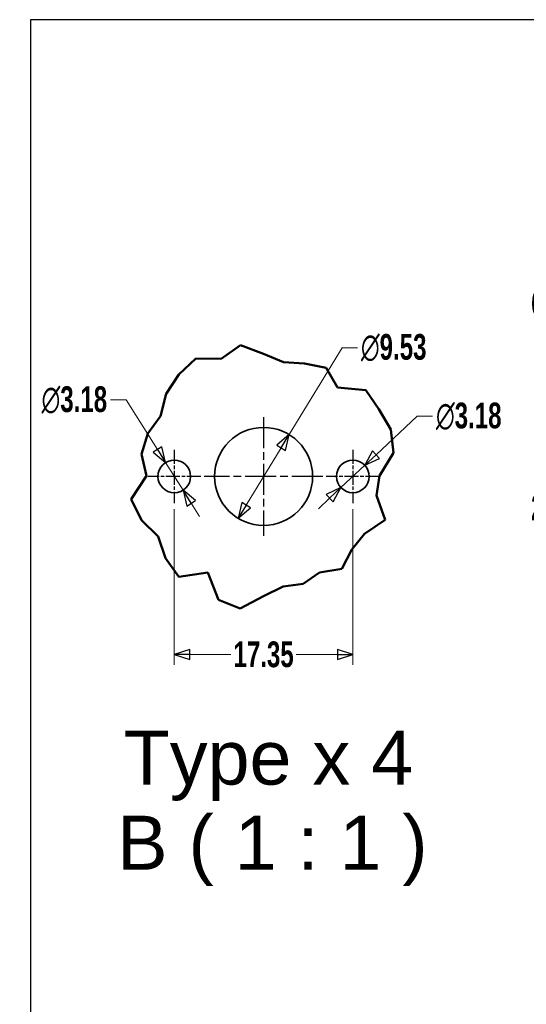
# Model space of a CAD drawing. Header units: millimetres. Extents: x 5 to 414, y 18 to 303.
# Tile 7 of 12: x 5 to 54, y 207 to 302. Entities that reach past the tile are written whole.
import ezdxf
from ezdxf.enums import TextEntityAlignment as Align

# ---------------------------------------------------------------- set-up
doc = ezdxf.new("R2010")
doc.units = ezdxf.units.MM
doc.linetypes.add('CHAIN', pattern=[0.3543, 0.2362, -0.0295, 0.0591, -0.0295])
doc.linetypes.add('DASH_DOT', pattern=[0.182, 0.1181, -0.0295, 0.0049, -0.0295])
for name, color, linetype, lineweight in [('Break Lines(May)', 7, 'Continuous', 50), ('Dimensions(May)', 7, 'Continuous', 25), ('Sketch Geometry(May)', 7, 'Continuous', 35), ('Symbols(May)', 7, 'Continuous', 25), ('Visible Edges(May)', 7, 'Continuous', 35)]:
    doc.layers.add(name, color=color, linetype=linetype, lineweight=lineweight)
doc.layers.add('Center Mark(May)', color=1, linetype='DASH_DOT', lineweight=25, true_color=0xff0000)
doc.styles.add('DEFAULT-MayBigText', font='arial.ttf')
doc.styles.add('DimISO-30 Roman 2.5', font='romab___.ttf', dxfattribs={"width": 0.7})
doc.styles.add('Text Style216', font='romab___.ttf', dxfattribs={"width": 0.8})
doc.styles.add('Text Style221', font='romab___.ttf', dxfattribs={"width": 0.9})
doc.styles.add('TitleVariablesH2_5-May', font='romab___.ttf', dxfattribs={"width": 0.7})
doc.dimstyles.new('ISO-30-May', dxfattribs={"dimtxt": 2.5, "dimasz": 1.5, "dimexe": 1, "dimexo": 0.6, "dimgap": 0.4, "dimtad": 0, "dimtoh": 1, "dimrnd": 1e-08, "dimzin": 0, "dimdsep": 46, "dimtxsty": 'DimISO-30 Roman 2.5', "dimblk": 'Filled-1', "dimcen": 0.09, "dimclrd": 132, "dimclre": 132, "dimclrt": 256, "dimazin": 0, "dimtfac": 1.1, "dimtmove": 0, "dimatfit": 3, "dimfxl": 0, "dimtolj": 1, "dimlwd": 18, "dimlwe": 18, "dimarcsym": 0})

# ---------------------------------------------------------------- blocks, each defined once
blk = doc.blocks.new('Borders A3_408x285')
at = {"layer": 'Sketch Geometry(May)', "color": 5, "linetype": 'Continuous', "lineweight": 25, "true_color": 0x0000ff}
for p, q in [((414, 302.5), (6, 302.5)), ((6, 302.5), (6, 17.5))]:
    blk.add_line(p, q, dxfattribs=at)
at = {"layer": 'Symbols(May)', "color": 232, "true_color": 0xd7006b}
for tag, style, width, p in [('Revision', 'Text Style216', 0.8, (260, 293.75)), ('Date', 'Text Style221', 0.9, (365, 293.75))]:
    blk.add_attdef(tag, text='', height=2.5, dxfattribs=dict(at, style=style, width=width)).set_placement(p, align=Align.MIDDLE_CENTER)
at = {"layer": 'Symbols(May)', "color": 232, "true_color": 0xd7006b, "style": 'TitleVariablesH2_5-May', "width": 0.7}
blk.add_attdef('Revision_Note', text='', height=2.5, dxfattribs=at).set_placement((267, 293.75), align=Align.MIDDLE_LEFT)
blk = doc.blocks.new('Filled-1')
at = {"color": 0}
for p, q in [((0, 0), (-1, 0.333)), ((-1, 0.333), (-1, -0.333)), ((-1, 0), (0, 0)), ((-1, -0.333), (0, 0))]:
    blk.add_line(p, q, dxfattribs=at)
at = {"color": 0, "flags": 128}
blk.add_lwpolyline([(-1, -0.333), (0, 0), (-1, 0.333), (-1, -0.333)], dxfattribs=at)
at = {"color": 0}
blk.add_solid([(-1, -0.333), (0, 0), (-1, 0.333), (-1, -0.333)], dxfattribs=at)
blk = doc.blocks.new('*D110')
at = {"layer": 'Defpoints', "color": 0, "linetype": 'Continuous', "transparency": 16777216}
for p in [(19.971, 255.525), (37.319, 255.525), (37.319, 240.805)]:
    blk.add_point(p, dxfattribs=at)
at = {"layer": 'Dimensions(May)', "color": 132, "linetype": 'Continuous', "lineweight": 18, "transparency": 16777216}
for p, q in [((19.971, 254.925), (19.971, 239.805)), ((37.319, 254.925), (37.319, 239.805)), ((21.471, 240.805), (25.475, 240.805)), ((35.819, 240.805), (31.815, 240.805))]:
    blk.add_line(p, q, dxfattribs=at)
at = {"layer": 'Dimensions(May)', "color": 132, "linetype": 'Continuous', "lineweight": 18, "transparency": 16777216, "xscale": 1.5, "yscale": 1.5, "zscale": 1.5, "rotation": 180}
blk.add_blockref('Filled-1', (19.971, 240.805), dxfattribs=at)
at = {"layer": 'Dimensions(May)', "color": 132, "linetype": 'Continuous', "lineweight": 18, "transparency": 16777216, "xscale": 1.5, "yscale": 1.5, "zscale": 1.5}
blk.add_blockref('Filled-1', (37.319, 240.805), dxfattribs=at)
at = {"layer": 'Dimensions(May)', "color": 172, "linetype": 'Continuous', "lineweight": 20, "true_color": 0x0000c8, "transparency": 16777216, "insert": (28.645, 240.805), "char_height": 2.5, "attachment_point": 5, "style": 'DimISO-30 Roman 2.5'}
blk.add_mtext('\\A1;17.35', dxfattribs=at)
blk = doc.blocks.new('*D111')
at = {"layer": 'Defpoints', "color": 0, "linetype": 'Continuous', "transparency": 16777216}
for p in [(31.125, 262.178), (26.165, 254.047)]:
    blk.add_point(p, dxfattribs=at)
at = {"layer": 'Dimensions(May)', "color": 132, "linetype": 'Continuous', "lineweight": 18, "transparency": 16777216}
for p, q in [((31.125, 262.178), (36.275, 270.622)), ((36.275, 270.622), (37.775, 270.622)), ((26.946, 255.327), (30.344, 260.898))]:
    blk.add_line(p, q, dxfattribs=at)
at = {"layer": 'Dimensions(May)', "color": 132, "linetype": 'Continuous', "lineweight": 18, "transparency": 16777216, "xscale": 1.5, "yscale": 1.5, "zscale": 1.5}
for p, rotation in [((31.125, 262.178), 58.61800722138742), ((26.165, 254.047), 238.6180072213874)]:
    blk.add_blockref('Filled-1', p, dxfattribs=dict(at, rotation=rotation))
at = {"layer": 'Dimensions(May)', "color": 172, "linetype": 'Continuous', "lineweight": 20, "true_color": 0x0000c8, "transparency": 16777216, "insert": (41.291, 270.622), "char_height": 2.5, "attachment_point": 5, "style": 'DimISO-30 Roman 2.5'}
blk.add_mtext('\\A1;∅9.53', dxfattribs=at)
blk = doc.blocks.new('*D112')
at = {"layer": 'Defpoints', "color": 0, "linetype": 'Continuous', "transparency": 16777216}
for p in [(38.478, 259.197), (36.16, 257.028)]:
    blk.add_point(p, dxfattribs=at)
at = {"layer": 'Dimensions(May)', "color": 132, "linetype": 'Continuous', "lineweight": 18, "transparency": 16777216}
for p, q in [((39.573, 260.222), (43.56, 263.954)), ((43.56, 263.954), (45.06, 263.954)), ((36.16, 257.028), (38.478, 259.197)), ((35.065, 256.003), (33.97, 254.978))]:
    blk.add_line(p, q, dxfattribs=at)
at = {"layer": 'Dimensions(May)', "color": 132, "linetype": 'Continuous', "lineweight": 18, "transparency": 16777216, "xscale": 1.5, "yscale": 1.5, "zscale": 1.5}
for p, rotation in [((38.478, 259.197), 223.1083584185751), ((36.16, 257.028), 43.10835841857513)]:
    blk.add_blockref('Filled-1', p, dxfattribs=dict(at, rotation=rotation))
at = {"layer": 'Dimensions(May)', "color": 172, "linetype": 'Continuous', "lineweight": 20, "true_color": 0x0000c8, "transparency": 16777216, "insert": (48.585, 263.954), "char_height": 2.5, "attachment_point": 5, "style": 'DimISO-30 Roman 2.5'}
blk.add_mtext('\\A1;∅3.18', dxfattribs=at)
blk = doc.blocks.new('*D113')
at = {"layer": 'Defpoints', "color": 0, "linetype": 'Continuous', "transparency": 16777216}
for p in [(19.124, 259.455), (20.818, 256.77)]:
    blk.add_point(p, dxfattribs=at)
at = {"layer": 'Dimensions(May)', "color": 132, "linetype": 'Continuous', "lineweight": 18, "transparency": 16777216}
for p, q in [((15.284, 265.54), (13.784, 265.54)), ((18.323, 260.724), (15.284, 265.54)), ((20.818, 256.77), (19.124, 259.455)), ((21.619, 255.502), (22.419, 254.233))]:
    blk.add_line(p, q, dxfattribs=at)
at = {"layer": 'Dimensions(May)', "color": 132, "linetype": 'Continuous', "lineweight": 18, "transparency": 16777216, "xscale": 1.5, "yscale": 1.5, "zscale": 1.5}
for p, rotation in [((19.124, 259.455), 302.2551300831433), ((20.818, 256.77), 122.2551300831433)]:
    blk.add_blockref('Filled-1', p, dxfattribs=dict(at, rotation=rotation))
at = {"layer": 'Dimensions(May)', "color": 172, "linetype": 'Continuous', "lineweight": 20, "true_color": 0x0000c8, "transparency": 16777216, "insert": (10.259, 265.54), "char_height": 2.5, "attachment_point": 5, "style": 'DimISO-30 Roman 2.5'}
blk.add_mtext('\\A1;∅3.18', dxfattribs=at)
blk = doc.blocks.new('*D163')
at = {"layer": 'Defpoints', "color": 0, "linetype": 'Continuous', "transparency": 16777216}
for p in [(60.791, 255.086), (70.17, 255.086), (71.683, 241.599)]:
    blk.add_point(p, dxfattribs=at)
at = {"layer": 'Dimensions(May)', "color": 132, "linetype": 'Continuous', "lineweight": 18, "transparency": 16777216}
blk.add_line((69.57, 255.086), (60.791, 255.086), dxfattribs=at)
at = {"layer": 'Dimensions(May)', "color": 172, "linetype": 'Continuous', "lineweight": 20, "true_color": 0x0000c8, "transparency": 16777216, "insert": (57.563, 255.086), "char_height": 2.5, "attachment_point": 5, "style": 'DimISO-30 Roman 2.5'}
blk.add_mtext('\\A1;26.97', dxfattribs=at)
blk = doc.blocks.new('*D164')
at = {"layer": 'Defpoints', "color": 0, "linetype": 'Continuous', "transparency": 16777216}
for p in [(60.791, 274.936), (71.683, 274.936), (71.683, 241.599)]:
    blk.add_point(p, dxfattribs=at)
at = {"layer": 'Dimensions(May)', "color": 132, "linetype": 'Continuous', "lineweight": 18, "transparency": 16777216}
blk.add_line((71.083, 274.936), (60.791, 274.936), dxfattribs=at)
at = {"layer": 'Dimensions(May)', "color": 172, "linetype": 'Continuous', "lineweight": 20, "true_color": 0x0000c8, "transparency": 16777216, "insert": (57.577, 274.936), "char_height": 2.5, "attachment_point": 5, "style": 'DimISO-30 Roman 2.5'}
blk.add_mtext('\\A1;66.68', dxfattribs=at)

msp = doc.modelspace()

# ---------------------------------------------------------------- linework, layer by layer
at = {"layer": 'Break Lines(May)'}
for p, q in [((24.5236, 269.53), (26.4138, 270.883)), ((26.4138, 270.883), (28.6528, 270.028)), ((28.6528, 270.028), (30.5966, 269.2096)), ((20.4059, 268.0135), (22.0775, 269.5739)), ((22.0775, 269.5739), (24.5236, 269.53)), ((30.5966, 269.2096), (32.6152, 269.0719)), ((32.6152, 269.0719), (34.7105, 268.6777)), ((19.1703, 266.142), (20.4059, 268.0135)), ((34.7105, 268.6777), (35.8315, 266.7406)), ((18.618, 263.9789), (19.1703, 266.142)), ((35.8315, 266.7406), (38.5698, 266.5067)), ((38.5698, 266.5067), (39.8503, 264.6502)), ((39.8503, 264.6502), (41.0034, 262.6806)), ((17.4005, 262.2808), (18.618, 263.9789)), ((16.7726, 260.2801), (17.4005, 262.2808)), ((41.0034, 262.6806), (41.2828, 260.4123)), ((17.2751, 258.1853), (16.7726, 260.2801)), ((41.2828, 260.4123), (39.9046, 258.1853)), ((15.7677, 255.9133), (17.2751, 258.1853)), ((39.9046, 258.1853), (39.615, 256.2524)), ((16.7722, 253.8611), (15.7677, 255.9133)), ((39.615, 256.2524), (40.4448, 253.8934)), ((18.3972, 252.2643), (16.7722, 253.8611)), ((40.4448, 253.8934), (38.4477, 252.5302)), ((19.1054, 250.1741), (18.3972, 252.2643)), ((38.4477, 252.5302), (37.2065, 251.0078)), ((37.2065, 251.0078), (36.2401, 249.1431)), ((20.4122, 248.3646), (19.1054, 250.1741)), ((36.2401, 249.1431), (34.0829, 248.78)), ((23.2191, 248.7739), (20.4122, 248.3646)), ((24.2654, 246.1313), (23.2191, 248.7739)), ((34.0829, 248.78), (32.4823, 247.6637)), ((30.5506, 247.4222), (28.6528, 246.4883)), ((32.4823, 247.6637), (30.5506, 247.4222)), ((26.3791, 245.291), (24.2654, 246.1313)), ((28.6528, 246.4883), (26.3791, 245.291))]:
    msp.add_line(p, q, dxfattribs=at)
at = {"layer": 'Center Mark(May)', "linetype": 'CHAIN', "ltscale": 12.806565}
for p, q in [((28.6453, 263.8751), (28.6453, 252.3501)), ((34.4078, 258.1126), (22.8828, 258.1126))]:
    msp.add_line(p, q, dxfattribs=at)
at = {"layer": 'Center Mark(May)', "linetype": 'CHAIN', "ltscale": 5.750398}
for p, q in [((19.9712, 260.7001), (19.9712, 255.5251)), ((37.3194, 260.7001), (37.3194, 255.5251)), ((22.5587, 258.1126), (17.3837, 258.1126)), ((39.9069, 258.1126), (34.7319, 258.1126))]:
    msp.add_line(p, q, dxfattribs=at)
at = {"layer": 'Visible Edges(May)'}
for centre, radius in [((28.6453, 258.1126), 4.7625), ((19.9712, 258.1126), 1.5875), ((37.3194, 258.1126), 1.5875)]:
    msp.add_circle(centre, radius, dxfattribs=at)

# ---------------------------------------------------------------- block references
msp.add_blockref('Borders A3_408x285', (0, 0))

# ---------------------------------------------------------------- texts
at = {"layer": 'Symbols(May)', "color": 1, "true_color": 0xff0000, "char_height": 5.25, "attachment_point": 7, "style": 'DEFAULT-MayBigText'}
for s, insert in [('Type x 4', (15.0546, 226.5767)), ('B ( 1 : 1 )', (14.4244, 218.3108))]:
    msp.add_mtext(s, dxfattribs=dict(at, insert=insert))

# ---------------------------------------------------------------- dimensions: what is measured, and where the dimension line sits
at = {"layer": 'Dimensions(May)', "color": 132, "linetype": 'Continuous', "lineweight": 20, "true_color": 0x00cccc}
for feature_location, offset, origin, picture, middle in [((71.6834944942, 274.9360581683), (-10.8927618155, 0), (71.6834944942, 241.5985581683), '*D164', (57.5768561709, 274.9360581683)), ((70.1703, 255.086), (-9.3795, 0), (71.6835, 241.5986), '*D163', (57.5627, 255.086))]:
    dim = msp.add_ordinate_dim(feature_location=feature_location, offset=offset, dtype=0, origin=origin, dimstyle='ISO-30-May', override={"dimtad": 0, "dimdec": 2, "dimlfac": 2, "dimtp": 0, "dimtm": 0, "dimtdec": 2}, dxfattribs=at)
    dim.commit()
    dim.dimension.update_dxf_attribs({"geometry": picture, "text_midpoint": middle})
for p1, p2, picture, middle in [((26.16523, 254.04675), (31.12529, 262.17838), '*D111', (41.29096, 270.62171)), ((20.8184, 256.77), (19.1239, 259.4551), '*D113', (10.2593, 265.5401)), ((36.16038679, 257.02769593), (38.47833552, 259.19742834), '*D112', (48.58482529, 263.95448981))]:
    dim = msp.add_diameter_dim_2p(p1=p1, p2=p2, dimstyle='ISO-30-May', override={"dimtih": 1, "dimdec": 2, "dimlfac": 1, "dimtp": 0, "dimtm": 0, "dimtdec": 2, "dimatfit": 2}, dxfattribs=at)
    dim.commit()
    dim.dimension.update_dxf_attribs({"geometry": picture, "text_midpoint": middle, "dimtype": 163})
dim = msp.add_linear_dim(base=(37.3194, 240.8054), p1=(19.9712, 255.5251), p2=(37.3194, 255.5251), angle=180, dimstyle='ISO-30-May', override={"dimtoh": 0, "dimdec": 2, "dimtp": 0, "dimtm": 0, "dimtdec": 2, "dimtofl": 0, "dimatfit": 1}, dxfattribs=at)
dim.commit()
dim.dimension.update_dxf_attribs({"geometry": '*D110', "text_midpoint": (28.6453, 240.8054), "dimtype": 160})

doc.saveas('drawing.dxf')
